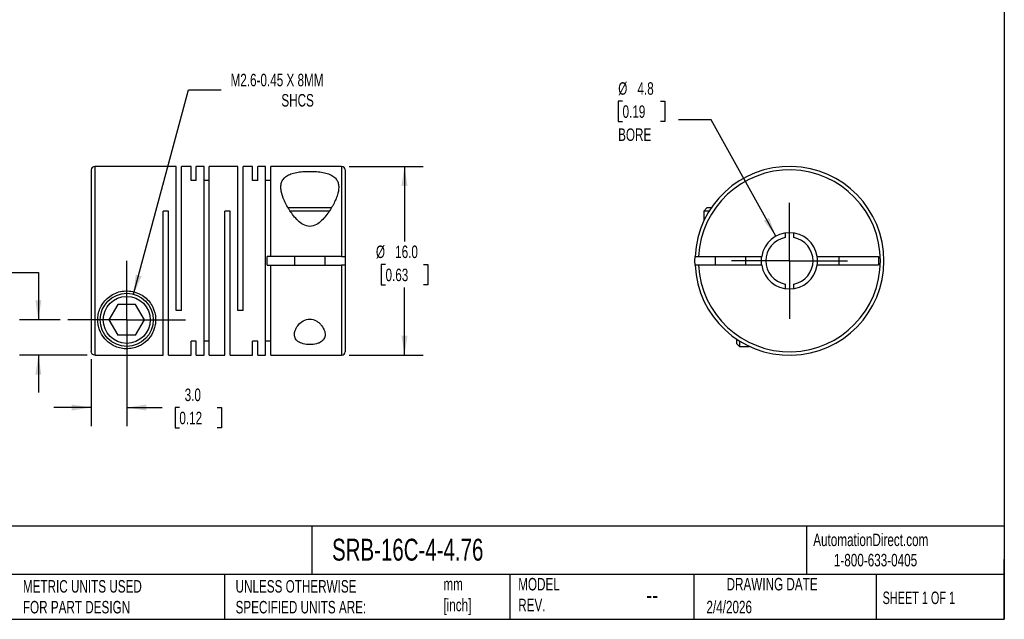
# Model space of a CAD drawing. Header units: millimetres. Extents: x 3 to 137, y 3 to 105.
# Tile 2 of 3: x 53 to 137, y 3 to 54. Entities that reach past the tile are written whole.
import ezdxf

# ---------------------------------------------------------------- set-up
doc = ezdxf.new("R2010")
doc.units = ezdxf.units.MM
doc.header["$LTSCALE"] = 0.5
doc.linetypes.add('SLD-Center', pattern=[19.05, 15.24, -1.27, 1.27, -1.27])
doc.linetypes.add('SLD-Solid', pattern=[0])
doc.layers.add('CENTER', color=40, linetype='SLD-Center')
doc.layers.add('DIMENSIONS', color=140, linetype='SLD-Solid', lineweight=25)
doc.layers.add('TEXT', color=140, linetype='SLD-Solid', lineweight=25)
doc.styles.add('SLDTEXTSTYLE0', font='TXT', dxfattribs={"width": 0.7})
doc.styles.add('SLDTEXTSTYLE1', font='TXT', dxfattribs={"width": 0.65})
doc.dimstyles.new('SLDDIMSTYLE0', dxfattribs={"dimtxt": 1.079004, "dimasz": 1.651, "dimexe": 0, "dimexo": 0.0625, "dimgap": 0.269751, "dimtad": 0, "dimtih": 1, "dimtoh": 1, "dimdec": 1, "dimrnd": 1e-09, "dimzin": 4, "dimdsep": 46, "dimtxsty": 'SLDTEXTSTYLE0', "dimsah": 1, "dimcen": 0.09, "dimadec": 0, "dimazin": 1, "dimtfac": 1, "dimtdec": 1, "dimtmove": 0, "dimatfit": 0, "dimfxl": 0, "dimfrac": 2, "dimtolj": 1, "dimtzin": 12, "dimarcsym": 0})
doc.dimstyles.new('SLDDIMSTYLE1', dxfattribs={"dimtxt": 1.079004, "dimasz": 1.651, "dimexe": 0, "dimexo": 0.0625, "dimgap": 0.269751, "dimtad": 0, "dimtih": 1, "dimtoh": 1, "dimdec": 1, "dimrnd": 1e-09, "dimzin": 12, "dimdsep": 46, "dimtxsty": 'SLDTEXTSTYLE0', "dimsah": 1, "dimcen": 0, "dimadec": 0, "dimazin": 3, "dimtfac": 1, "dimtdec": 1, "dimtofl": 0, "dimtmove": 0, "dimatfit": 3, "dimfxl": 0, "dimfrac": 2, "dimtolj": 1, "dimtzin": 12, "dimarcsym": 0})
doc.dimstyles.new('SLDDIMSTYLE2', dxfattribs={"dimtxt": 1.079004, "dimasz": 1.651, "dimexe": 0, "dimexo": 0.0625, "dimgap": 0.269751, "dimtad": 0, "dimtih": 1, "dimtoh": 1, "dimdec": 1, "dimrnd": 1e-09, "dimzin": 4, "dimdsep": 46, "dimtxsty": 'SLDTEXTSTYLE0', "dimsah": 1, "dimcen": 0.09, "dimadec": 0, "dimazin": 1, "dimtfac": 1, "dimtdec": 1, "dimtofl": 0, "dimtmove": 0, "dimatfit": 3, "dimfxl": 0, "dimfrac": 2, "dimtolj": 1, "dimtzin": 12, "dimarcsym": 0})
doc.dimstyles.new('SLDDIMSTYLE3', dxfattribs={"dimtxt": 1.079004, "dimasz": 1.651, "dimexe": 0, "dimexo": 0.0625, "dimgap": 0.269751, "dimtad": 0, "dimtih": 1, "dimtoh": 1, "dimdec": 1, "dimrnd": 1e-09, "dimzin": 12, "dimdsep": 46, "dimtxsty": 'SLDTEXTSTYLE0', "dimsah": 1, "dimcen": 0, "dimadec": 0, "dimazin": 3, "dimtfac": 1, "dimtdec": 1, "dimtofl": 0, "dimtmove": 0, "dimatfit": 3, "dimfxl": 0, "dimfrac": 2, "dimtolj": 1, "dimtzin": 12, "dimarcsym": 0})

# ---------------------------------------------------------------- blocks, each defined once
blk = doc.blocks.new('_D')
at = {"layer": 'DIMENSIONS'}
for p, q in [((62.219, 27.91), (62.219, 19.527)), ((59.219, 25.219), (59.219, 19.527)), ((59.219, 21.115), (56.044, 21.115)), ((62.219, 21.115), (65.214, 21.115)), ((66.677, 21.115), (66.314, 21.115)), ((66.314, 21.115), (66.314, 19.4)), ((69.883, 21.115), (70.245, 21.115)), ((70.245, 21.115), (70.245, 19.4)), ((66.314, 19.4), (66.677, 19.4)), ((70.245, 19.4), (69.883, 19.4))]:
    blk.add_line(p, q, dxfattribs=at)
for points in [[(59.219, 21.115), (57.568, 21.369), (57.568, 20.861)], [(62.219, 21.115), (63.87, 20.861), (63.87, 21.369)]]:
    blk.add_solid(points, dxfattribs=at)
at = {"layer": 'DIMENSIONS', "char_height": 1.0583, "attachment_point": 1, "style": 'SLDTEXTSTYLE0'}
for s, insert in [('3.0', (67.125, 22.721)), ('0.12', (66.677, 20.764))]:
    blk.add_mtext(s, dxfattribs=dict(at, insert=insert))
blk = doc.blocks.new('_D_1')
at = {"layer": 'DIMENSIONS'}
for p, q in [((46.412, 32.561), (46.049, 32.561)), ((46.049, 32.561), (46.049, 30.846)), ((49.618, 32.561), (49.98, 32.561)), ((49.98, 32.561), (49.98, 30.846)), ((51.564, 32.561), (54.739, 32.561)), ((54.739, 32.561), (54.739, 28.545)), ((46.049, 30.846), (46.412, 30.846)), ((49.98, 30.846), (49.618, 30.846)), ((56.594, 28.545), (53.151, 28.545)), ((58.884, 25.553), (53.151, 25.553)), ((54.739, 25.553), (54.739, 22.378))]:
    blk.add_line(p, q, dxfattribs=at)
for points in [[(54.739, 28.545), (54.993, 30.196), (54.485, 30.196)], [(54.739, 25.553), (54.485, 23.902), (54.993, 23.902)]]:
    blk.add_solid(points, dxfattribs=at)
at = {"layer": 'DIMENSIONS', "char_height": 1.0583, "attachment_point": 1, "style": 'SLDTEXTSTYLE0'}
for s, insert in [('3.0', (46.86, 34.167)), ('0.12', (46.412, 32.21))]:
    blk.add_mtext(s, dxfattribs=dict(at, insert=insert))
blk = doc.blocks.new('_D_2')
at = {"layer": 'DIMENSIONS'}
for p, q in [((62.801, 30.718), (67.439, 48.026)), ((67.439, 48.026), (70.217, 48.026))]:
    blk.add_line(p, q, dxfattribs=at)
blk.add_solid([(62.801, 30.718), (63.474, 32.247), (62.983, 32.378)], dxfattribs=at)
at = {"layer": 'DIMENSIONS', "attachment_point": 1, "style": 'SLDTEXTSTYLE0'}
for s, insert, char_height in [('M2.6-0.45 X 8MM', (71.011, 49.39), 1.05833), ('SHCS', (75.314, 47.675), 1.0583)]:
    blk.add_mtext(s, dxfattribs=dict(at, insert=insert, char_height=char_height))
blk = doc.blocks.new('_D_3')
at = {"layer": 'DIMENSIONS'}
for p, q in [((81.054, 41.545), (87.324, 41.545)), ((85.736, 41.545), (85.736, 35.189)), ((84.133, 33.233), (83.771, 33.233)), ((83.771, 33.233), (83.771, 31.518)), ((87.339, 33.233), (87.702, 33.233)), ((87.702, 33.233), (87.702, 31.518)), ((83.771, 31.518), (84.133, 31.518)), ((85.736, 25.545), (85.736, 31.277)), ((87.702, 31.518), (87.339, 31.518)), ((81.054, 25.545), (87.324, 25.545))]:
    blk.add_line(p, q, dxfattribs=at)
for points in [[(85.736, 41.545), (85.482, 39.894), (85.99, 39.894)], [(85.736, 25.545), (85.99, 27.196), (85.482, 27.196)]]:
    blk.add_solid(points, dxfattribs=at)
at = {"layer": 'DIMENSIONS', "char_height": 1.0583, "attachment_point": 1, "style": 'SLDTEXTSTYLE0'}
for s, insert in [('%%c', (83.318, 34.839)), ('16.0', (84.947, 34.839)), ('0.63', (84.133, 32.882))]:
    blk.add_mtext(s, dxfattribs=dict(at, insert=insert))
blk = doc.blocks.new('SW_CENTERMARKSYMBOL_0')
at = {"layer": 'CENTER', "color": 0}
for p, q in [((0, 2.54), (0, 4.99)), ((0, 0), (0, 2.54)), ((-2.54, 0), (-4.99, 0)), ((0, 0), (-2.54, 0)), ((0, 0), (0, -2.54)), ((0, 0), (2.54, 0)), ((2.54, 0), (4.99, 0)), ((0, -2.54), (0, -4.99))]:
    blk.add_line(p, q, dxfattribs=at)
blk = doc.blocks.new('_D_4')
at = {"layer": 'DIMENSIONS'}
for p, q in [((104.201, 47.07), (103.838, 47.07)), ((103.838, 47.07), (103.838, 45.355)), ((107.407, 47.07), (107.769, 47.07)), ((107.769, 47.07), (107.769, 45.355)), ((103.838, 45.355), (104.201, 45.355)), ((107.769, 45.355), (107.407, 45.355)), ((111.704, 45.503), (108.926, 45.503)), ((117.181, 35.626), (111.704, 45.503))]:
    blk.add_line(p, q, dxfattribs=at)
blk.add_solid([(117.181, 35.626), (116.602, 37.193), (116.158, 36.947)], dxfattribs=at)
at = {"layer": 'DIMENSIONS', "char_height": 1.0583, "attachment_point": 1, "style": 'SLDTEXTSTYLE0'}
for s, insert in [('%%c', (103.835, 48.676)), ('4.8', (105.464, 48.676)), ('0.19', (104.201, 46.719)), ('BORE', (103.827, 44.763))]:
    blk.add_mtext(s, dxfattribs=dict(at, insert=insert))
blk = doc.blocks.new('SW_CENTERMARKSYMBOL_1')
at = {"layer": 'CENTER', "color": 0}
for p, q in [((0, 2.54), (0, 4.92)), ((0, 0), (0, 2.54)), ((-2.54, 0), (-4.92, 0)), ((0, 0), (-2.54, 0)), ((0, 0), (0, -2.54)), ((0, 0), (2.54, 0)), ((2.54, 0), (4.92, 0)), ((0, -2.54), (0, -4.92))]:
    blk.add_line(p, q, dxfattribs=at)

msp = doc.modelspace()

# ---------------------------------------------------------------- linework, layer by layer
for p, q in [((59.219, 41.245), (59.219, 25.854)), ((66.419, 41.545), (59.519, 41.545)), ((59.519, 41.545), (59.519, 25.553)), ((66.419, 29.345), (66.419, 41.545)), ((67.669, 41.545), (66.859, 41.545)), ((66.859, 29.345), (66.859, 41.545)), ((67.669, 40.353), (67.669, 41.545)), ((68.769, 41.545), (68.109, 41.545)), ((68.109, 40.353), (68.109, 41.545)), ((68.769, 25.545), (68.769, 41.545)), ((71.629, 41.545), (69.209, 41.545)), ((69.209, 25.545), (69.209, 41.545)), ((71.629, 29.345), (71.629, 41.545)), ((72.879, 41.545), (72.069, 41.545)), ((72.069, 29.345), (72.069, 41.545)), ((72.879, 40.353), (72.879, 41.545)), ((73.979, 41.545), (73.319, 41.545)), ((73.319, 40.353), (73.319, 41.545)), ((73.979, 25.545), (73.979, 41.545)), ((80.419, 41.545), (74.419, 41.545)), ((74.419, 33.92), (74.419, 41.545)), ((80.419, 41.545), (80.419, 33.92)), ((80.719, 41.245), (80.719, 33.92)), ((68.109, 40.353), (67.669, 40.353)), ((69.209, 40.353), (68.769, 40.353)), ((73.319, 40.353), (72.879, 40.353)), ((74.419, 40.353), (73.979, 40.353)), ((65.759, 37.745), (65.319, 37.745)), ((65.319, 25.553), (65.319, 37.745)), ((65.759, 25.545), (65.759, 37.745)), ((70.969, 37.745), (70.529, 37.745)), ((70.529, 25.545), (70.529, 37.745)), ((70.969, 25.545), (70.969, 37.745)), ((77.719, 38.025), (75.884, 38.025)), ((77.719, 37.765), (76.047, 37.765)), ((79.556, 38.025), (77.719, 38.025)), ((79.379, 37.765), (77.719, 37.765)), ((111.345, 38.025), (111.085, 37.765)), ((111.085, 37.765), (111.085, 36.926)), ((111.539, 37.765), (111.085, 37.765)), ((111.707, 38.025), (111.345, 38.025)), ((117.96, 35.895), (117.96, 35.509)), ((118.71, 35.509), (118.71, 35.895)), ((74.119, 33.17), (74.119, 33.92)), ((74.419, 33.92), (74.119, 33.92)), ((80.419, 33.92), (74.419, 33.92)), ((76.419, 33.92), (76.419, 33.17)), ((79.019, 33.17), (79.019, 33.92)), ((80.719, 33.92), (80.719, 33.17)), ((110.644, 33.92), (115.985, 33.92)), ((112.035, 33.92), (112.035, 33.17)), ((114.635, 33.17), (114.635, 33.92)), ((120.685, 33.92), (125.885, 33.92)), ((122.535, 33.17), (122.535, 33.92)), ((125.885, 33.92), (125.885, 33.17)), ((74.119, 33.17), (74.419, 33.17)), ((74.419, 25.545), (74.419, 33.17)), ((74.419, 33.17), (80.419, 33.17)), ((80.419, 33.17), (80.419, 25.545)), ((80.719, 33.17), (80.719, 25.845)), ((115.985, 33.17), (110.644, 33.17)), ((125.885, 33.17), (120.685, 33.17)), ((117.96, 31.58), (117.96, 31.194)), ((118.71, 31.194), (118.71, 31.58)), ((61.469, 29.845), (60.718, 28.545)), ((62.97, 29.845), (61.469, 29.845)), ((63.72, 28.545), (62.97, 29.845)), ((66.859, 29.345), (66.419, 29.345)), ((72.069, 29.345), (71.629, 29.345)), ((60.718, 28.545), (61.469, 27.245)), ((62.97, 27.245), (63.72, 28.545)), ((62.97, 27.245), (61.469, 27.245)), ((68.109, 26.736), (67.669, 26.736)), ((67.669, 25.545), (67.669, 26.736)), ((68.109, 25.545), (68.109, 26.736)), ((69.209, 26.736), (68.769, 26.736)), ((73.319, 26.736), (72.879, 26.736)), ((72.879, 25.545), (72.879, 26.736)), ((73.319, 25.545), (73.319, 26.736)), ((74.419, 26.736), (73.979, 26.736)), ((113.855, 26.917), (113.855, 26.555)), ((114.115, 26.748), (114.115, 26.295)), ((113.855, 26.555), (114.115, 26.295)), ((114.115, 26.295), (114.953, 26.295)), ((59.519, 25.553), (65.319, 25.553)), ((65.759, 25.545), (67.669, 25.545)), ((68.109, 25.545), (68.769, 25.545)), ((69.209, 25.545), (70.529, 25.545)), ((70.969, 25.545), (72.879, 25.545)), ((73.319, 25.545), (73.979, 25.545)), ((74.419, 25.545), (80.419, 25.545))]:
    msp.add_line(p, q)
at = {"flags": 128}
for points in [[(110.344, 33.17), (110.335, 33.545), (110.344, 33.92)], [(115.955, 33.545), (115.966, 33.771), (115.985, 33.92)], [(115.985, 33.17), (115.966, 33.318), (115.955, 33.545)]]:
    msp.add_lwpolyline(points, dxfattribs=at)
for radius in [2.25, 1.99]:
    msp.add_circle((62.219, 28.545), radius)
for centre, radius, start, end in [((59.519, 41.245), 0.3, 90, 180), ((80.419, 41.245), 0.3, 0, 90), ((118.335, 33.545), 8, 182.68672, 177.31328), ((118.335, 33.545), 7.7, 182.79148, 177.20852), ((118.335, 33.545), 2.38, 9.06547, 170.93453), ((118.335, 33.545), 2, 100.80692, 259.19308), ((118.335, 33.545), 2, 280.80692, 79.19308), ((118.335, 33.545), 2.38, 350.93453, 9.06547), ((118.335, 33.545), 2.38, 189.06547, 350.93453), ((80.419, 25.845), 0.3, 270, 0)]:
    msp.add_arc(centre, radius, start, end)
for points, knots in [([(77.719, 36.46), (77.917, 36.46), (78.107, 36.524), (78.442, 36.712), (78.587, 36.83), (78.99, 37.213), (79.211, 37.502), (79.59, 38.074), (79.748, 38.36), (79.938, 38.785), (79.993, 38.926), (80.082, 39.199), (80.116, 39.332), (80.161, 39.59), (80.172, 39.717), (80.165, 39.958), (80.146, 40.071), (80.076, 40.286), (80.024, 40.386), (79.882, 40.567), (79.792, 40.649), (79.576, 40.792), (79.45, 40.853), (79.163, 40.957), (79.004, 40.999), (78.663, 41.065), (78.478, 41.089), (78.102, 41.12), (77.907, 41.127), (77.516, 41.127), (77.324, 41.119), (76.946, 41.087), (76.763, 41.063), (76.424, 40.997), (76.264, 40.954), (75.981, 40.85), (75.856, 40.789), (75.64, 40.644), (75.552, 40.562), (75.412, 40.382), (75.36, 40.281), (75.291, 40.067), (75.273, 39.954), (75.266, 39.714), (75.277, 39.587), (75.346, 39.198), (75.438, 38.925), (75.692, 38.356), (75.85, 38.07), (76.229, 37.5), (76.449, 37.211), (76.85, 36.83), (76.999, 36.709), (77.332, 36.524), (77.521, 36.46), (77.719, 36.46)], [0, 0, 0, 0, 0.03125, 0.03125, 0.0625, 0.0625, 0.125, 0.125, 0.1875, 0.1875, 0.21875, 0.21875, 0.25, 0.25, 0.28125, 0.28125, 0.3125, 0.3125, 0.34375, 0.34375, 0.375, 0.375, 0.40625, 0.40625, 0.4375, 0.4375, 0.46875, 0.46875, 0.5, 0.5, 0.53125, 0.53125, 0.5625, 0.5625, 0.59375, 0.59375, 0.625, 0.625, 0.65625, 0.65625, 0.6875, 0.6875, 0.71875, 0.71875, 0.75, 0.75, 0.8125, 0.8125, 0.875, 0.875, 0.9375, 0.9375, 0.96875, 0.96875, 1, 1, 1, 1]), ([(80.419, 33.92), (80.498, 33.92), (80.576, 33.92), (80.687, 33.92), (80.719, 33.92), (80.719, 33.92)], [0, 0, 0, 0, 0.5, 0.5, 1, 1, 1, 1]), ([(110.344, 33.92), (110.344, 33.92), (110.377, 33.92), (110.487, 33.92), (110.565, 33.92), (110.644, 33.92)], [0, 0, 0, 0, 0.5, 0.5, 1, 1, 1, 1]), ([(80.719, 33.17), (80.719, 33.17), (80.687, 33.17), (80.576, 33.17), (80.498, 33.17), (80.419, 33.17)], [0, 0, 0, 0, 0.5, 0.5, 1, 1, 1, 1]), ([(110.644, 33.17), (110.565, 33.17), (110.487, 33.17), (110.377, 33.17), (110.344, 33.17), (110.344, 33.17)], [0, 0, 0, 0, 0.5, 0.5, 1, 1, 1, 1]), ([(59.769, 28.545), (59.769, 28.392), (59.783, 28.245), (59.835, 27.962), (59.873, 27.826), (60.015, 27.44), (60.147, 27.212), (60.392, 26.907), (60.483, 26.811), (60.677, 26.636), (60.782, 26.555), (61.011, 26.409), (61.136, 26.342), (61.344, 26.255), (61.416, 26.228), (61.57, 26.181), (61.652, 26.159), (61.825, 26.125), (61.916, 26.111), (62.108, 26.095), (62.206, 26.093), (62.499, 26.103), (62.685, 26.134), (63.005, 26.218), (63.146, 26.272), (63.408, 26.398), (63.526, 26.468), (63.856, 26.702), (64.04, 26.885), (64.348, 27.305), (64.473, 27.545), (64.597, 27.938), (64.628, 28.076), (64.667, 28.364), (64.674, 28.515), (64.65, 28.976), (64.574, 29.303), (64.347, 29.77), (64.252, 29.924), (64.027, 30.208), (63.895, 30.342), (63.6, 30.577), (63.439, 30.678), (63.09, 30.843), (62.906, 30.904), (62.527, 30.983), (62.33, 31), (61.943, 30.987), (61.748, 30.957), (61.375, 30.853), (61.197, 30.78), (60.862, 30.593), (60.707, 30.481), (60.433, 30.232), (60.311, 30.092), (60.106, 29.797), (60.023, 29.643), (59.891, 29.327), (59.844, 29.167), (59.783, 28.852), (59.769, 28.697), (59.769, 28.545)], [0, 0, 0, 0, 0.03125, 0.03125, 0.0625, 0.0625, 0.125, 0.125, 0.15625, 0.15625, 0.1875, 0.1875, 0.21875, 0.21875, 0.234375, 0.234375, 0.25, 0.25, 0.265625, 0.265625, 0.28125, 0.28125, 0.3125, 0.3125, 0.34375, 0.34375, 0.375, 0.375, 0.4375, 0.4375, 0.5, 0.5, 0.53125, 0.53125, 0.5625, 0.5625, 0.625, 0.625, 0.65625, 0.65625, 0.6875, 0.6875, 0.71875, 0.71875, 0.75, 0.75, 0.78125, 0.78125, 0.8125, 0.8125, 0.84375, 0.84375, 0.875, 0.875, 0.90625, 0.90625, 0.9375, 0.9375, 0.96875, 0.96875, 1, 1, 1, 1]), ([(77.719, 28.614), (77.519, 28.614), (77.326, 28.551), (77.009, 28.371), (76.878, 28.254), (76.667, 28.01), (76.585, 27.879), (76.467, 27.621), (76.431, 27.491), (76.412, 27.241), (76.429, 27.12), (76.526, 26.9), (76.606, 26.799), (76.836, 26.632), (76.986, 26.564), (77.332, 26.474), (77.529, 26.451), (77.924, 26.452), (78.121, 26.477), (78.379, 26.546), (78.458, 26.574), (78.602, 26.64), (78.668, 26.679), (78.837, 26.805), (78.916, 26.906), (79.01, 27.126), (79.026, 27.247), (79.006, 27.495), (78.97, 27.625), (78.851, 27.884), (78.77, 28.011), (78.61, 28.196), (78.551, 28.255), (78.42, 28.365), (78.348, 28.417), (78.108, 28.553), (77.919, 28.614), (77.719, 28.614)], [0, 0, 0, 0, 0.0625, 0.0625, 0.125, 0.125, 0.1875, 0.1875, 0.25, 0.25, 0.3125, 0.3125, 0.375, 0.375, 0.4375, 0.4375, 0.5, 0.5, 0.5625, 0.5625, 0.59375, 0.59375, 0.625, 0.625, 0.6875, 0.6875, 0.75, 0.75, 0.8125, 0.8125, 0.875, 0.875, 0.90625, 0.90625, 0.9375, 0.9375, 1, 1, 1, 1]), ([(59.519, 25.553), (59.44, 25.553), (59.362, 25.586), (59.252, 25.697), (59.219, 25.774), (59.219, 25.854)], [0, 0, 0, 0, 0.5, 0.5, 1, 1, 1, 1])]:
    msp.add_open_spline(points, degree=3, knots=knots)
at = {"layer": 'TEXT'}
for p, q in [((136.525, 104.775), (136.525, 3.175)), ((136.525, 11.063), (3.175, 11.063)), ((77.879, 11.063), (77.879, 6.985)), ((119.788, 11.063), (119.788, 6.985)), ((136.525, 3.175), (136.525, 8.255)), ((136.525, 6.985), (3.175, 6.985)), ((70.499, 6.985), (70.499, 3.175)), ((94.65, 6.985), (94.65, 3.175)), ((110.233, 6.985), (110.233, 3.175)), ((125.674, 6.985), (125.674, 3.175)), ((3.175, 3.175), (136.525, 3.175))]:
    msp.add_line(p, q, dxfattribs=at)

# ---------------------------------------------------------------- block references
at = {"layer": 'CENTER'}
for name, p in [('SW_CENTERMARKSYMBOL_1', (118.335, 33.545)), ('SW_CENTERMARKSYMBOL_0', (62.219, 28.545))]:
    msp.add_blockref(name, p, dxfattribs=at)

# ---------------------------------------------------------------- texts
at = {"layer": 'TEXT'}
for s, insert, char_height, attachment_point, style in [('SRB-16C-4-4.76', (79.604, 10.001), 1.85208, 1, 'SLDTEXTSTYLE0'), ('AutomationDirect.com', (120.347, 10.438), 1.05833, 1, 'SLDTEXTSTYLE0'), ('1-800-633-0405', (122.096, 8.719), 1.05833, 1, 'SLDTEXTSTYLE0'), ('MODEL ^JREV.', (95.367, 6.682), 1.05833, 1, 'SLDTEXTSTYLE0'), ('DRAWING DATE', (116.863, 6.682), 1.05833, 2, 'SLDTEXTSTYLE0'), ('METRIC UNITS USED ^JFOR PART DESIGN', (53.427, 6.498), 1.05833, 1, 'SLDTEXTSTYLE0'), ('UNLESS OTHERWISE ^JSPECIFIED UNITS ARE:', (71.435, 6.498), 1.05833, 1, 'SLDTEXTSTYLE0'), ('mm^J[inch]', (89.032, 6.681), 1.0583, 1, 'SLDTEXTSTYLE0'), ('--', (106.214, 6.038), 1.5875, 1, 'SLDTEXTSTYLE0'), ('SHEET 1 OF 1', (126.221, 5.526), 1.05833, 1, 'SLDTEXTSTYLE1'), ('2/4/2026', (111.306, 4.745), 1.0583, 1, 'SLDTEXTSTYLE0')]:
    msp.add_mtext(s, dxfattribs=dict(at, insert=insert, char_height=char_height, attachment_point=attachment_point, style=style))

# ---------------------------------------------------------------- dimensions: what is measured, and where the dimension line sits
at = {"layer": 'DIMENSIONS'}
dim = msp.add_diameter_dim_2p(p1=(61.637, 26.371), p2=(62.801, 30.718), text='M2.6-0.45 X 8MM\\PSHCS', dimstyle='SLDDIMSTYLE1', override={"dimpost": '<>'}, dxfattribs=at)
dim.commit()
dim.dimension.update_dxf_attribs({"geometry": '_D_2', "text_midpoint": (77.301, 48.026), "dimtype": 163})
dim = msp.add_diameter_dim_2p(p1=(119.489, 31.463), p2=(117.181, 35.626), text='<>\\PBORE', dimstyle='SLDDIMSTYLE3', dxfattribs=at)
dim.commit()
dim.dimension.update_dxf_attribs({"geometry": '_D_4', "text_midpoint": (105.804, 46.061), "dimtype": 163})
dim = msp.add_linear_dim(base=(85.736, 25.545), p1=(80.419, 41.545), p2=(80.419, 25.545), angle=90, text='%%c<>', dimstyle='SLDDIMSTYLE2', dxfattribs=at)
dim.commit()
dim.dimension.update_dxf_attribs({"geometry": '_D_3', "text_midpoint": (85.736, 33.233), "dimtype": 160})
dim = msp.add_linear_dim(base=(54.739, 28.545), p1=(59.519, 25.553), p2=(57.229, 28.545), angle=90, dimstyle='SLDDIMSTYLE0', dxfattribs=at)
dim.commit()
dim.dimension.update_dxf_attribs({"geometry": '_D_1', "text_midpoint": (54.739, 32.561), "dimtype": 160})
dim = msp.add_linear_dim(base=(62.219, 21.115), p1=(59.219, 25.854), p2=(62.219, 28.545), dimstyle='SLDDIMSTYLE0', dxfattribs=at)
dim.commit()
dim.dimension.update_dxf_attribs({"geometry": '_D', "text_midpoint": (68.28, 21.115), "dimtype": 160})

doc.saveas('drawing.dxf')
